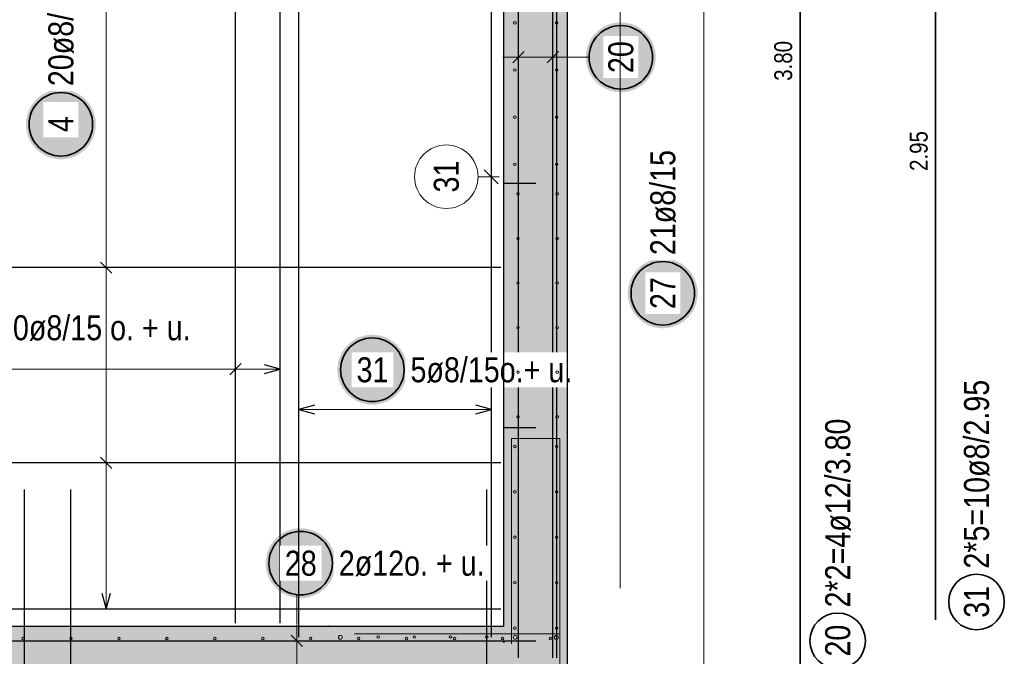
# Model space of a CAD drawing. Header units: millimetres. Extents: x -10.2 to 30.7, y 0 to 21.
# Tile 26 of 40: x 18.7 to 21.8, y 2.3 to 4.3. Entities that reach past the tile are written whole.
import ezdxf

# ---------------------------------------------------------------- set-up
doc = ezdxf.new("R2010")
doc.units = ezdxf.units.MM
doc.linetypes.add('HIDDEN', pattern=[0.375, 0.25, -0.125])
doc.layers.add('nplo Bewehrung', color=7, linetype='Continuous', lineweight=20)
doc.styles.add('Arial Narrow', font='ARIALN.TTF')

msp = doc.modelspace()

# ---------------------------------------------------------------- hatches: boundary and pattern name
at = {"lineweight": 13, "true_color": 0xd7ffd7}
for points in [[(20.4271, 6.241), (20.4271, 2.391), (20.2271, 2.391), (20.2271, 6.241)], [(20.4271, 2.391), (20.4271, 2.141), (18.0271, 2.141), (18.0271, 2.391)]]:
    msp.add_hatch(color=254, dxfattribs=at).paths.add_polyline_path(points)
at = {"lineweight": 25, "true_color": 0xffffff}
for points in [[(20.7048, 4.1818), (20.7047, 4.1856), (20.7045, 4.1895), (20.7042, 4.1933), (20.7037, 4.1971), (20.7031, 4.2009), (20.7024, 4.2047), (20.7015, 4.2084), (20.7005, 4.2121), (20.6994, 4.2158), (20.6982, 4.2194), (20.6968, 4.223), (20.6953, 4.2265), (20.6937, 4.23), (20.6919, 4.2334), (20.6901, 4.2368), (20.6881, 4.2401), (20.686, 4.2433), (20.6838, 4.2465), (20.6815, 4.2495), (20.6791, 4.2525), (20.6765, 4.2554), (20.6739, 4.2582), (20.6712, 4.2609), (20.6684, 4.2635), (20.6655, 4.2661), (20.6625, 4.2685), (20.6594, 4.2708), (20.6563, 4.273), (20.6531, 4.2751), (20.6498, 4.2771), (20.6464, 4.2789), (20.643, 4.2807), (20.6395, 4.2823), (20.636, 4.2838), (20.6324, 4.2852), (20.6288, 4.2864), (20.6251, 4.2875), (20.6214, 4.2885), (20.6177, 4.2894), (20.6139, 4.2901), (20.6101, 4.2907), (20.6063, 4.2912), (20.6025, 4.2915), (20.5986, 4.2917), (20.5948, 4.2918), (20.591, 4.2917), (20.5871, 4.2915), (20.5833, 4.2912), (20.5795, 4.2907), (20.5757, 4.2901), (20.5719, 4.2894), (20.5682, 4.2885), (20.5645, 4.2875), (20.5608, 4.2864), (20.5572, 4.2852), (20.5536, 4.2838), (20.5501, 4.2823), (20.5466, 4.2807), (20.5432, 4.2789), (20.5398, 4.2771), (20.5365, 4.2751), (20.5333, 4.273), (20.5301, 4.2708), (20.5271, 4.2685), (20.5241, 4.2661), (20.5212, 4.2635), (20.5184, 4.2609), (20.5157, 4.2582), (20.513, 4.2554), (20.5105, 4.2525), (20.5081, 4.2495), (20.5058, 4.2465), (20.5036, 4.2433), (20.5015, 4.2401), (20.4995, 4.2368), (20.4977, 4.2334), (20.4959, 4.23), (20.4943, 4.2265), (20.4928, 4.223), (20.4914, 4.2194), (20.4902, 4.2158), (20.4891, 4.2121), (20.4881, 4.2084), (20.4872, 4.2047), (20.4865, 4.2009), (20.4859, 4.1971), (20.4854, 4.1933), (20.4851, 4.1895), (20.4849, 4.1856), (20.4848, 4.1818), (20.4849, 4.178), (20.4851, 4.1741), (20.4854, 4.1703), (20.4859, 4.1665), (20.4865, 4.1627), (20.4872, 4.1589), (20.4881, 4.1552), (20.4891, 4.1515), (20.4902, 4.1478), (20.4914, 4.1442), (20.4928, 4.1406), (20.4943, 4.1371), (20.4959, 4.1336), (20.4977, 4.1302), (20.4995, 4.1268), (20.5015, 4.1235), (20.5036, 4.1203), (20.5058, 4.1171), (20.5081, 4.1141), (20.5105, 4.1111), (20.513, 4.1082), (20.5157, 4.1054), (20.5184, 4.1027), (20.5212, 4.1001), (20.5241, 4.0975), (20.5271, 4.0951), (20.5301, 4.0928), (20.5333, 4.0906), (20.5365, 4.0885), (20.5398, 4.0865), (20.5432, 4.0847), (20.5466, 4.0829), (20.5501, 4.0813), (20.5536, 4.0798), (20.5572, 4.0784), (20.5608, 4.0772), (20.5645, 4.0761), (20.5682, 4.0751), (20.5719, 4.0742), (20.5757, 4.0735), (20.5795, 4.0729), (20.5833, 4.0724), (20.5871, 4.0721), (20.591, 4.0719), (20.5948, 4.0718), (20.5986, 4.0719), (20.6025, 4.0721), (20.6063, 4.0724), (20.6101, 4.0729), (20.6139, 4.0735), (20.6177, 4.0742), (20.6214, 4.0751), (20.6251, 4.0761), (20.6288, 4.0772), (20.6324, 4.0784), (20.636, 4.0798), (20.6395, 4.0813), (20.643, 4.0829), (20.6464, 4.0847), (20.6498, 4.0865), (20.6531, 4.0885), (20.6563, 4.0906), (20.6594, 4.0928), (20.6625, 4.0951), (20.6655, 4.0975), (20.6684, 4.1001), (20.6712, 4.1027), (20.6739, 4.1054), (20.6765, 4.1082), (20.6791, 4.1111), (20.6815, 4.1141), (20.6838, 4.1171), (20.686, 4.1203), (20.6881, 4.1235), (20.6901, 4.1268), (20.6919, 4.1302), (20.6937, 4.1336), (20.6953, 4.1371), (20.6968, 4.1406), (20.6982, 4.1442), (20.6994, 4.1478), (20.7005, 4.1515), (20.7015, 4.1552), (20.7024, 4.1589), (20.7031, 4.1627), (20.7037, 4.1665), (20.7042, 4.1703), (20.7045, 4.1741)], [(18.9425, 3.9709), (18.9424, 3.9747), (18.9422, 3.9785), (18.9419, 3.9824), (18.9414, 3.9862), (18.9408, 3.99), (18.9401, 3.9937), (18.9392, 3.9975), (18.9382, 4.0012), (18.9371, 4.0049), (18.9358, 4.0085), (18.9345, 4.0121), (18.933, 4.0156), (18.9314, 4.0191), (18.9296, 4.0225), (18.9277, 4.0259), (18.9258, 4.0292), (18.9237, 4.0324), (18.9215, 4.0355), (18.9192, 4.0386), (18.9167, 4.0416), (18.9142, 4.0445), (18.9116, 4.0473), (18.9089, 4.05), (18.9061, 4.0526), (18.9032, 4.0551), (18.9002, 4.0575), (18.8971, 4.0599), (18.894, 4.0621), (18.8908, 4.0642), (18.8875, 4.0661), (18.8841, 4.068), (18.8807, 4.0697), (18.8772, 4.0714), (18.8737, 4.0729), (18.8701, 4.0742), (18.8665, 4.0755), (18.8628, 4.0766), (18.8591, 4.0776), (18.8554, 4.0785), (18.8516, 4.0792), (18.8478, 4.0798), (18.844, 4.0803), (18.8402, 4.0806), (18.8363, 4.0808), (18.8325, 4.0809), (18.8286, 4.0808), (18.8248, 4.0806), (18.821, 4.0803), (18.8172, 4.0798), (18.8134, 4.0792), (18.8096, 4.0785), (18.8059, 4.0776), (18.8022, 4.0766), (18.7985, 4.0755), (18.7949, 4.0742), (18.7913, 4.0729), (18.7877, 4.0714), (18.7843, 4.0697), (18.7808, 4.068), (18.7775, 4.0661), (18.7742, 4.0642), (18.771, 4.0621), (18.7678, 4.0599), (18.7648, 4.0575), (18.7618, 4.0551), (18.7589, 4.0526), (18.7561, 4.05), (18.7534, 4.0473), (18.7507, 4.0445), (18.7482, 4.0416), (18.7458, 4.0386), (18.7435, 4.0355), (18.7413, 4.0324), (18.7392, 4.0292), (18.7372, 4.0259), (18.7354, 4.0225), (18.7336, 4.0191), (18.732, 4.0156), (18.7305, 4.0121), (18.7291, 4.0085), (18.7279, 4.0049), (18.7267, 4.0012), (18.7258, 3.9975), (18.7249, 3.9937), (18.7242, 3.99), (18.7236, 3.9862), (18.7231, 3.9824), (18.7228, 3.9785), (18.7226, 3.9747), (18.7225, 3.9709), (18.7226, 3.967), (18.7228, 3.9632), (18.7231, 3.9594), (18.7236, 3.9556), (18.7242, 3.9518), (18.7249, 3.948), (18.7258, 3.9443), (18.7267, 3.9405), (18.7279, 3.9369), (18.7291, 3.9332), (18.7305, 3.9297), (18.732, 3.9261), (18.7336, 3.9226), (18.7354, 3.9192), (18.7372, 3.9159), (18.7392, 3.9126), (18.7413, 3.9094), (18.7435, 3.9062), (18.7458, 3.9031), (18.7482, 3.9002), (18.7507, 3.8973), (18.7534, 3.8945), (18.7561, 3.8917), (18.7589, 3.8891), (18.7618, 3.8866), (18.7648, 3.8842), (18.7678, 3.8819), (18.771, 3.8797), (18.7742, 3.8776), (18.7775, 3.8756), (18.7808, 3.8737), (18.7843, 3.872), (18.7877, 3.8704), (18.7913, 3.8689), (18.7949, 3.8675), (18.7985, 3.8663), (18.8022, 3.8651), (18.8059, 3.8641), (18.8096, 3.8633), (18.8134, 3.8625), (18.8172, 3.8619), (18.821, 3.8615), (18.8248, 3.8611), (18.8286, 3.8609), (18.8325, 3.8609), (18.8363, 3.8609), (18.8402, 3.8611), (18.844, 3.8615), (18.8478, 3.8619), (18.8516, 3.8625), (18.8554, 3.8633), (18.8591, 3.8641), (18.8628, 3.8651), (18.8665, 3.8663), (18.8701, 3.8675), (18.8737, 3.8689), (18.8772, 3.8704), (18.8807, 3.872), (18.8841, 3.8737), (18.8875, 3.8756), (18.8908, 3.8776), (18.894, 3.8797), (18.8971, 3.8819), (18.9002, 3.8842), (18.9032, 3.8866), (18.9061, 3.8891), (18.9089, 3.8917), (18.9116, 3.8945), (18.9142, 3.8973), (18.9167, 3.9002), (18.9192, 3.9031), (18.9215, 3.9062), (18.9237, 3.9094), (18.9258, 3.9126), (18.9277, 3.9159), (18.9296, 3.9192), (18.9314, 3.9226), (18.933, 3.9261), (18.9345, 3.9297), (18.9358, 3.9332), (18.9371, 3.9369), (18.9382, 3.9405), (18.9392, 3.9443), (18.9401, 3.948), (18.9408, 3.9518), (18.9414, 3.9556), (18.9419, 3.9594), (18.9422, 3.9632)], [(20.8369, 3.4389), (20.8368, 3.4427), (20.8366, 3.4466), (20.8363, 3.4504), (20.8358, 3.4542), (20.8352, 3.458), (20.8345, 3.4618), (20.8336, 3.4655), (20.8326, 3.4692), (20.8315, 3.4729), (20.8302, 3.4765), (20.8289, 3.4801), (20.8274, 3.4836), (20.8257, 3.4871), (20.824, 3.4905), (20.8221, 3.4939), (20.8202, 3.4972), (20.8181, 3.5004), (20.8159, 3.5036), (20.8135, 3.5066), (20.8111, 3.5096), (20.8086, 3.5125), (20.806, 3.5153), (20.8033, 3.518), (20.8005, 3.5206), (20.7976, 3.5232), (20.7946, 3.5256), (20.7915, 3.5279), (20.7884, 3.5301), (20.7852, 3.5322), (20.7819, 3.5342), (20.7785, 3.536), (20.7751, 3.5378), (20.7716, 3.5394), (20.7681, 3.5409), (20.7645, 3.5423), (20.7609, 3.5435), (20.7572, 3.5446), (20.7535, 3.5456), (20.7497, 3.5465), (20.746, 3.5472), (20.7422, 3.5478), (20.7384, 3.5483), (20.7345, 3.5486), (20.7307, 3.5488), (20.7269, 3.5489), (20.723, 3.5488), (20.7192, 3.5486), (20.7154, 3.5483), (20.7116, 3.5478), (20.7078, 3.5472), (20.704, 3.5465), (20.7003, 3.5456), (20.6965, 3.5446), (20.6929, 3.5435), (20.6892, 3.5423), (20.6857, 3.5409), (20.6821, 3.5394), (20.6786, 3.5378), (20.6752, 3.536), (20.6719, 3.5342), (20.6686, 3.5322), (20.6654, 3.5301), (20.6622, 3.5279), (20.6591, 3.5256), (20.6562, 3.5232), (20.6533, 3.5206), (20.6505, 3.518), (20.6477, 3.5153), (20.6451, 3.5125), (20.6426, 3.5096), (20.6402, 3.5066), (20.6379, 3.5036), (20.6357, 3.5004), (20.6336, 3.4972), (20.6316, 3.4939), (20.6297, 3.4905), (20.628, 3.4871), (20.6264, 3.4836), (20.6249, 3.4801), (20.6235, 3.4765), (20.6223, 3.4729), (20.6211, 3.4692), (20.6201, 3.4655), (20.6193, 3.4618), (20.6185, 3.458), (20.6179, 3.4542), (20.6175, 3.4504), (20.6171, 3.4466), (20.6169, 3.4427), (20.6169, 3.4389), (20.6169, 3.4351), (20.6171, 3.4312), (20.6175, 3.4274), (20.6179, 3.4236), (20.6185, 3.4198), (20.6193, 3.416), (20.6201, 3.4123), (20.6211, 3.4086), (20.6223, 3.4049), (20.6235, 3.4013), (20.6249, 3.3977), (20.6264, 3.3942), (20.628, 3.3907), (20.6297, 3.3873), (20.6316, 3.3839), (20.6336, 3.3806), (20.6357, 3.3774), (20.6379, 3.3742), (20.6402, 3.3712), (20.6426, 3.3682), (20.6451, 3.3653), (20.6477, 3.3625), (20.6505, 3.3598), (20.6533, 3.3572), (20.6562, 3.3546), (20.6591, 3.3522), (20.6622, 3.3499), (20.6654, 3.3477), (20.6686, 3.3456), (20.6719, 3.3436), (20.6752, 3.3418), (20.6786, 3.34), (20.6821, 3.3384), (20.6857, 3.3369), (20.6892, 3.3355), (20.6929, 3.3343), (20.6965, 3.3332), (20.7003, 3.3322), (20.704, 3.3313), (20.7078, 3.3306), (20.7116, 3.33), (20.7154, 3.3295), (20.7192, 3.3292), (20.723, 3.329), (20.7269, 3.3289), (20.7307, 3.329), (20.7345, 3.3292), (20.7384, 3.3295), (20.7422, 3.33), (20.746, 3.3306), (20.7497, 3.3313), (20.7535, 3.3322), (20.7572, 3.3332), (20.7609, 3.3343), (20.7645, 3.3355), (20.7681, 3.3369), (20.7716, 3.3384), (20.7751, 3.34), (20.7785, 3.3418), (20.7819, 3.3436), (20.7852, 3.3456), (20.7884, 3.3477), (20.7915, 3.3499), (20.7946, 3.3522), (20.7976, 3.3546), (20.8005, 3.3572), (20.8033, 3.3598), (20.806, 3.3625), (20.8086, 3.3653), (20.8111, 3.3682), (20.8135, 3.3712), (20.8159, 3.3742), (20.8181, 3.3774), (20.8202, 3.3806), (20.8221, 3.3839), (20.824, 3.3873), (20.8257, 3.3907), (20.8274, 3.3942), (20.8289, 3.3977), (20.8302, 3.4013), (20.8315, 3.4049), (20.8326, 3.4086), (20.8336, 3.4123), (20.8345, 3.416), (20.8352, 3.4198), (20.8358, 3.4236), (20.8363, 3.4274), (20.8366, 3.4312)], [(19.9228, 3.1983), (19.9227, 3.2021), (19.9225, 3.2059), (19.9222, 3.2098), (19.9217, 3.2136), (19.9211, 3.2174), (19.9204, 3.2211), (19.9195, 3.2249), (19.9186, 3.2286), (19.9174, 3.2323), (19.9162, 3.2359), (19.9148, 3.2395), (19.9133, 3.243), (19.9117, 3.2465), (19.9099, 3.2499), (19.9081, 3.2533), (19.9061, 3.2566), (19.904, 3.2598), (19.9018, 3.2629), (19.8995, 3.266), (19.8971, 3.269), (19.8946, 3.2719), (19.8919, 3.2747), (19.8892, 3.2774), (19.8864, 3.28), (19.8835, 3.2825), (19.8805, 3.285), (19.8775, 3.2873), (19.8743, 3.2895), (19.8711, 3.2916), (19.8678, 3.2935), (19.8645, 3.2954), (19.861, 3.2971), (19.8576, 3.2988), (19.854, 3.3003), (19.8504, 3.3016), (19.8468, 3.3029), (19.8431, 3.304), (19.8394, 3.305), (19.8357, 3.3059), (19.8319, 3.3066), (19.8281, 3.3072), (19.8243, 3.3077), (19.8205, 3.308), (19.8167, 3.3082), (19.8128, 3.3083), (19.809, 3.3082), (19.8051, 3.308), (19.8013, 3.3077), (19.7975, 3.3072), (19.7937, 3.3066), (19.7899, 3.3059), (19.7862, 3.305), (19.7825, 3.304), (19.7788, 3.3029), (19.7752, 3.3016), (19.7716, 3.3003), (19.7681, 3.2988), (19.7646, 3.2971), (19.7612, 3.2954), (19.7578, 3.2935), (19.7545, 3.2916), (19.7513, 3.2895), (19.7482, 3.2873), (19.7451, 3.285), (19.7421, 3.2825), (19.7392, 3.28), (19.7364, 3.2774), (19.7337, 3.2747), (19.7311, 3.2719), (19.7286, 3.269), (19.7261, 3.266), (19.7238, 3.2629), (19.7216, 3.2598), (19.7195, 3.2566), (19.7176, 3.2533), (19.7157, 3.2499), (19.7139, 3.2465), (19.7123, 3.243), (19.7108, 3.2395), (19.7094, 3.2359), (19.7082, 3.2323), (19.7071, 3.2286), (19.7061, 3.2249), (19.7052, 3.2211), (19.7045, 3.2174), (19.7039, 3.2136), (19.7034, 3.2098), (19.7031, 3.2059), (19.7029, 3.2021), (19.7028, 3.1983), (19.7029, 3.1944), (19.7031, 3.1906), (19.7034, 3.1868), (19.7039, 3.183), (19.7045, 3.1792), (19.7052, 3.1754), (19.7061, 3.1717), (19.7071, 3.168), (19.7082, 3.1643), (19.7094, 3.1607), (19.7108, 3.1571), (19.7123, 3.1535), (19.7139, 3.1501), (19.7157, 3.1466), (19.7176, 3.1433), (19.7195, 3.14), (19.7216, 3.1368), (19.7238, 3.1336), (19.7261, 3.1306), (19.7286, 3.1276), (19.7311, 3.1247), (19.7337, 3.1219), (19.7364, 3.1191), (19.7392, 3.1165), (19.7421, 3.114), (19.7451, 3.1116), (19.7482, 3.1093), (19.7513, 3.1071), (19.7545, 3.105), (19.7578, 3.103), (19.7612, 3.1012), (19.7646, 3.0994), (19.7681, 3.0978), (19.7716, 3.0963), (19.7752, 3.0949), (19.7788, 3.0937), (19.7825, 3.0925), (19.7862, 3.0915), (19.7899, 3.0907), (19.7937, 3.0899), (19.7975, 3.0893), (19.8013, 3.0889), (19.8051, 3.0885), (19.809, 3.0883), (19.8128, 3.0883), (19.8167, 3.0883), (19.8205, 3.0885), (19.8243, 3.0889), (19.8281, 3.0893), (19.8319, 3.0899), (19.8357, 3.0907), (19.8394, 3.0915), (19.8431, 3.0925), (19.8468, 3.0937), (19.8504, 3.0949), (19.854, 3.0963), (19.8576, 3.0978), (19.861, 3.0994), (19.8645, 3.1012), (19.8678, 3.103), (19.8711, 3.105), (19.8743, 3.1071), (19.8775, 3.1093), (19.8805, 3.1116), (19.8835, 3.114), (19.8864, 3.1165), (19.8892, 3.1191), (19.8919, 3.1219), (19.8946, 3.1247), (19.8971, 3.1276), (19.8995, 3.1306), (19.9018, 3.1336), (19.904, 3.1368), (19.9061, 3.14), (19.9081, 3.1433), (19.9099, 3.1466), (19.9117, 3.1501), (19.9133, 3.1535), (19.9148, 3.1571), (19.9162, 3.1607), (19.9174, 3.1643), (19.9186, 3.168), (19.9195, 3.1717), (19.9204, 3.1754), (19.9211, 3.1792), (19.9217, 3.183), (19.9222, 3.1868), (19.9225, 3.1906)], [(19.6971, 2.5894), (19.697, 2.5933), (19.6968, 2.5971), (19.6965, 2.6009), (19.696, 2.6047), (19.6954, 2.6085), (19.6947, 2.6123), (19.6938, 2.616), (19.6928, 2.6197), (19.6917, 2.6234), (19.6904, 2.627), (19.6891, 2.6306), (19.6876, 2.6342), (19.6859, 2.6376), (19.6842, 2.6411), (19.6823, 2.6444), (19.6804, 2.6477), (19.6783, 2.6509), (19.6761, 2.6541), (19.6737, 2.6571), (19.6713, 2.6601), (19.6688, 2.663), (19.6662, 2.6658), (19.6635, 2.6686), (19.6607, 2.6712), (19.6578, 2.6737), (19.6548, 2.6761), (19.6517, 2.6784), (19.6486, 2.6806), (19.6454, 2.6827), (19.6421, 2.6847), (19.6387, 2.6866), (19.6353, 2.6883), (19.6318, 2.6899), (19.6283, 2.6914), (19.6247, 2.6928), (19.6211, 2.694), (19.6174, 2.6952), (19.6137, 2.6962), (19.6099, 2.697), (19.6062, 2.6978), (19.6024, 2.6984), (19.5986, 2.6988), (19.5947, 2.6992), (19.5909, 2.6994), (19.5871, 2.6994), (19.5832, 2.6994), (19.5794, 2.6992), (19.5756, 2.6988), (19.5718, 2.6984), (19.568, 2.6978), (19.5642, 2.697), (19.5605, 2.6962), (19.5567, 2.6952), (19.5531, 2.694), (19.5494, 2.6928), (19.5459, 2.6914), (19.5423, 2.6899), (19.5388, 2.6883), (19.5354, 2.6866), (19.5321, 2.6847), (19.5288, 2.6827), (19.5256, 2.6806), (19.5224, 2.6784), (19.5193, 2.6761), (19.5164, 2.6737), (19.5135, 2.6712), (19.5107, 2.6686), (19.5079, 2.6658), (19.5053, 2.663), (19.5028, 2.6601), (19.5004, 2.6571), (19.4981, 2.6541), (19.4959, 2.6509), (19.4938, 2.6477), (19.4918, 2.6444), (19.4899, 2.6411), (19.4882, 2.6376), (19.4866, 2.6342), (19.4851, 2.6306), (19.4837, 2.627), (19.4825, 2.6234), (19.4813, 2.6197), (19.4803, 2.616), (19.4795, 2.6123), (19.4787, 2.6085), (19.4781, 2.6047), (19.4777, 2.6009), (19.4773, 2.5971), (19.4771, 2.5933), (19.4771, 2.5894), (19.4771, 2.5856), (19.4773, 2.5818), (19.4777, 2.5779), (19.4781, 2.5741), (19.4787, 2.5703), (19.4795, 2.5666), (19.4803, 2.5628), (19.4813, 2.5591), (19.4825, 2.5554), (19.4837, 2.5518), (19.4851, 2.5482), (19.4866, 2.5447), (19.4882, 2.5412), (19.4899, 2.5378), (19.4918, 2.5344), (19.4938, 2.5311), (19.4959, 2.5279), (19.4981, 2.5248), (19.5004, 2.5217), (19.5028, 2.5187), (19.5053, 2.5158), (19.5079, 2.513), (19.5107, 2.5103), (19.5135, 2.5077), (19.5164, 2.5052), (19.5193, 2.5027), (19.5224, 2.5004), (19.5256, 2.4982), (19.5288, 2.4961), (19.5321, 2.4942), (19.5354, 2.4923), (19.5388, 2.4906), (19.5423, 2.4889), (19.5459, 2.4874), (19.5494, 2.4861), (19.5531, 2.4848), (19.5567, 2.4837), (19.5605, 2.4827), (19.5642, 2.4818), (19.568, 2.4811), (19.5718, 2.4805), (19.5756, 2.48), (19.5794, 2.4797), (19.5832, 2.4795), (19.5871, 2.4794), (19.5909, 2.4795), (19.5947, 2.4797), (19.5986, 2.48), (19.6024, 2.4805), (19.6062, 2.4811), (19.6099, 2.4818), (19.6137, 2.4827), (19.6174, 2.4837), (19.6211, 2.4848), (19.6247, 2.4861), (19.6283, 2.4874), (19.6318, 2.4889), (19.6353, 2.4906), (19.6387, 2.4923), (19.6421, 2.4942), (19.6454, 2.4961), (19.6486, 2.4982), (19.6517, 2.5004), (19.6548, 2.5027), (19.6578, 2.5052), (19.6607, 2.5077), (19.6635, 2.5103), (19.6662, 2.513), (19.6688, 2.5158), (19.6713, 2.5187), (19.6737, 2.5217), (19.6761, 2.5248), (19.6783, 2.5279), (19.6804, 2.5311), (19.6823, 2.5344), (19.6842, 2.5378), (19.6859, 2.5412), (19.6876, 2.5447), (19.6891, 2.5482), (19.6904, 2.5518), (19.6917, 2.5554), (19.6928, 2.5591), (19.6938, 2.5628), (19.6947, 2.5666), (19.6954, 2.5703), (19.696, 2.5741), (19.6965, 2.5779), (19.6968, 2.5818)]]:
    msp.add_hatch(color=7, dxfattribs=at).paths.add_polyline_path(points)

# ---------------------------------------------------------------- linework, layer by layer
at = {"color": 3, "linetype": 'Continuous', "lineweight": 25}
for p, q in [((20.2731, 2.291), (20.2731, 6.091)), ((20.3811, 2.291), (20.3811, 6.091)), ((20.3921, 6.091), (20.3921, 2.291)), ((19.3818, 2.401), (19.3818, 6.031)), ((19.5231, 2.401), (19.5231, 6.031)), ((20.2908, 4.1995), (20.2554, 4.1641)), ((20.3988, 4.1995), (20.3634, 4.1641)), ((18.9573, 3.5373), (18.9927, 3.502)), ((20.2171, 3.5197), (18.2371, 3.5197)), ((19.3994, 3.2177), (19.3641, 3.1823)), ((19.5231, 3.2), (19.4731, 3.2134)), ((19.4731, 3.1866), (19.5231, 3.2)), ((19.6311, 3.0867), (19.5811, 3.0733)), ((19.5811, 3.0733), (19.6311, 3.0599)), ((20.1881, 3.0733), (20.1381, 3.0867)), ((20.1381, 3.0599), (20.1881, 3.0733)), ((18.9573, 2.9232), (18.9927, 2.8879)), ((20.2171, 2.9056), (18.2371, 2.9056)), ((18.7177, 2.171), (18.7177, 2.821)), ((18.8633, 2.171), (18.8633, 2.821)), ((20.1731, 2.171), (20.1731, 2.821)), ((18.9616, 2.495), (18.975, 2.445)), ((18.975, 2.445), (18.9884, 2.495)), ((20.2171, 2.445), (18.2371, 2.445)), ((18.2271, 2.391), (20.2271, 2.391)), ((20.4271, 2.141), (20.4271, 2.391)), ((19.5927, 2.3273), (19.5573, 2.3626)), ((18.1771, 2.345), (20.3271, 2.345))]:
    msp.add_line(p, q, dxfattribs=at)
at = {"color": 2, "linetype": 'Continuous', "lineweight": 35}
for p, q in [((21.1591, 6.0697), (21.1591, 2.2697)), ((21.5855, 5.361), (21.5855, 2.411))]:
    msp.add_line(p, q, dxfattribs=at)
at = {"color": 5, "linetype": 'Continuous', "lineweight": 18}
for p, q in [((20.8564, 2.215), (20.8564, 5.287)), ((20.2731, 4.2568), (20.2731, 4.1068)), ((20.3811, 4.2568), (20.3811, 4.1068)), ((20.2231, 4.1818), (20.4311, 4.1818)), ((20.4948, 4.1818), (20.4311, 4.1818)), ((18.9, 3.5197), (19.05, 3.5197)), ((19.3818, 3.275), (19.3818, 3.125)), ((19.5231, 3.125), (19.5231, 3.275)), ((18.2511, 3.2), (19.5231, 3.2)), ((19.5811, 3.1483), (19.5811, 2.9983)), ((20.1881, 2.9983), (20.1881, 3.1483)), ((19.5811, 3.0733), (20.1881, 3.0733)), ((18.9, 2.9056), (19.05, 2.9056)), ((19.5747, 2.3972), (19.5747, 2.4898)), ((18.9, 2.445), (19.05, 2.445)), ((19.575, 2.395), (19.575, 2.147)), ((19.65, 2.345), (19.5, 2.345))]:
    msp.add_line(p, q, dxfattribs=at)
at = {"color": 9, "linetype": 'Continuous', "lineweight": 0}
for p, q in [((20.2092, 3.7838), (20.165, 3.8279)), ((20.1455, 3.8059), (20.2121, 3.8059))]:
    msp.add_line(p, q, dxfattribs=at)
at = {"color": 3, "linetype": 'HIDDEN', "lineweight": 25, "ltscale": 0.25}
for p, q in [((20.2271, 3.786), (20.4271, 3.786)), ((20.2271, 3.016), (20.4271, 3.016))]:
    msp.add_line(p, q, dxfattribs=at)
at = {"color": 2, "linetype": 'Continuous', "lineweight": 35}
for centre, radius in [((20.5948, 4.1818), 0.1), ((18.8325, 3.9709), 0.1), ((20.7269, 3.4389), 0.1), ((19.8128, 3.1983), 0.1), ((19.5871, 2.5894), 0.1), ((21.7144, 2.4673), 0.0875), ((21.2775, 2.345), 0.0875)]:
    msp.add_circle(centre, radius, dxfattribs=at)
at = {"color": 9, "linetype": 'Continuous', "lineweight": 0}
for centre, radius in [((20.0455, 3.8059), 0.1), ((19.6771, 2.391), 0.00111), ((20.2271, 2.341), 0.00111)]:
    msp.add_circle(centre, radius, dxfattribs=at)
at = {"layer": 'nplo Bewehrung', "color": 9, "linetype": 'Continuous', "lineweight": 0}
for p, q in [((20.2511, 2.982), (20.4031, 2.982)), ((20.2511, 2.982), (20.4031, 2.982)), ((20.4031, 2.982), (20.4031, 2.336)), ((20.4031, 2.982), (20.4031, 2.336)), ((20.4031, 2.367), (19.7571, 2.367)), ((20.4031, 2.165), (20.4031, 2.367))]:
    msp.add_line(p, q, dxfattribs=at)
for centre, radius in [((20.2611, 4.2902), 0.004), ((20.2611, 4.2902), 0.004), ((20.3931, 4.2902), 0.004), ((20.3931, 4.2902), 0.004), ((20.2611, 4.1418), 0.004), ((20.2611, 4.1418), 0.004), ((20.3931, 4.1418), 0.004), ((20.3931, 4.1418), 0.004), ((20.2611, 3.9934), 0.004), ((20.2611, 3.9934), 0.004), ((20.3931, 3.9934), 0.004), ((20.3931, 3.9934), 0.004), ((20.2611, 3.845), 0.004), ((20.2611, 3.845), 0.004), ((20.3931, 3.845), 0.004), ((20.3931, 3.845), 0.004), ((20.2711, 3.752), 0.004), ((20.2711, 3.752), 0.004), ((20.3944, 3.752), 0.004), ((20.3944, 3.752), 0.004), ((20.2711, 3.6116), 0.004), ((20.2711, 3.6116), 0.004), ((20.3944, 3.6116), 0.004), ((20.3944, 3.6116), 0.004), ((20.2711, 3.4712), 0.004), ((20.2711, 3.4712), 0.004), ((20.3944, 3.4712), 0.004), ((20.3944, 3.4712), 0.004), ((20.2711, 3.3308), 0.004), ((20.2711, 3.3308), 0.004), ((20.3944, 3.3308), 0.004), ((20.3944, 3.3308), 0.004), ((20.2711, 3.05), 0.004), ((20.2711, 3.05), 0.004), ((20.3944, 3.05), 0.004), ((20.3944, 3.05), 0.004), ((20.2611, 2.957), 0.004), ((20.2611, 2.957), 0.004), ((20.3931, 2.957), 0.004), ((20.3931, 2.957), 0.004), ((20.2611, 2.814), 0.004), ((20.2611, 2.814), 0.004), ((20.3931, 2.814), 0.004), ((20.3931, 2.814), 0.004), ((20.2611, 2.671), 0.004), ((20.2611, 2.671), 0.004), ((20.3931, 2.671), 0.004), ((20.3931, 2.671), 0.004), ((20.2611, 2.528), 0.004), ((20.2611, 2.528), 0.004), ((20.3931, 2.528), 0.004), ((20.3931, 2.528), 0.004), ((20.2611, 2.385), 0.004), ((20.2611, 2.385), 0.004), ((20.3931, 2.385), 0.004), ((20.3931, 2.385), 0.004), ((18.7137, 2.352), 0.004), ((18.7137, 2.352), 0.004), ((18.8645, 2.352), 0.004), ((18.8645, 2.352), 0.004), ((19.0154, 2.352), 0.004), ((19.0154, 2.352), 0.004), ((19.1662, 2.352), 0.004), ((19.1662, 2.352), 0.004), ((19.3171, 2.352), 0.004), ((19.3171, 2.352), 0.004), ((19.468, 2.352), 0.004), ((19.468, 2.352), 0.004), ((19.6188, 2.352), 0.004), ((19.6188, 2.352), 0.004), ((19.7121, 2.356), 0.006), ((19.7121, 2.356), 0.006), ((19.7697, 2.352), 0.004), ((19.7697, 2.352), 0.004), ((19.8311, 2.357), 0.004), ((19.8311, 2.357), 0.004), ((19.9205, 2.352), 0.004), ((19.9205, 2.352), 0.004), ((19.9451, 2.357), 0.004), ((19.9451, 2.357), 0.004), ((20.0591, 2.357), 0.004), ((20.0591, 2.357), 0.004), ((20.0714, 2.352), 0.004), ((20.0714, 2.352), 0.004), ((20.1731, 2.357), 0.004), ((20.1731, 2.357), 0.004), ((20.2222, 2.352), 0.004), ((20.2222, 2.352), 0.004), ((20.2621, 2.356), 0.006), ((20.2621, 2.356), 0.006), ((20.3731, 2.352), 0.004), ((20.3731, 2.352), 0.004), ((20.3921, 2.356), 0.006), ((20.3921, 2.356), 0.006)]:
    msp.add_circle(centre, radius, dxfattribs=at)

# ---------------------------------------------------------------- texts
at = {"color": 3, "lineweight": 25, "char_height": 0.05625, "attachment_point": 1, "rotation": 90, "line_spacing_factor": 0.9, "style": 'Arial Narrow'}
for s, insert in [('3.80', (21.0778, 4.1078)), ('2.95', (21.5043, 3.8241))]:
    msp.add_mtext(s, dxfattribs=dict(at, insert=insert))
at = {"color": 9, "lineweight": 0, "insert": (20.0062, 3.7562), "char_height": 0.07875, "attachment_point": 1, "rotation": 90, "line_spacing_factor": 0.9, "style": 'Arial Narrow'}
msp.add_mtext('31', dxfattribs=at)
at = {"color": 2, "lineweight": 35, "insert": (18.6314, 3.3699), "char_height": 0.07875, "attachment_point": 1, "line_spacing_factor": 0.9, "style": 'Arial Narrow', "bg_fill": 3, "box_fill_scale": 1.2, "bg_fill_color": 256, "bg_fill_true_color": 13158600, "bg_fill_transparency": 0}
msp.add_mtext('10ø8/15 o. + u.', dxfattribs=at)
at = {"color": 2, "lineweight": 35, "char_height": 0.07875, "attachment_point": 1, "rotation": 90, "line_spacing_factor": 0.9, "style": 'Arial Narrow'}
for s, insert in [('2*5=10ø8/2.95', (21.675, 2.5723)), ('2*2=4ø12/3.80', (21.2381, 2.45)), ('31', (21.675, 2.4177)), ('20', (21.2381, 2.2954))]:
    msp.add_mtext(s, dxfattribs=dict(at, insert=insert))

# ---------------------------------------------------------------- next in the draw order: linework, layer by layer
at = {"color": 5, "linetype": 'Continuous', "lineweight": 18}
msp.add_line((18.975, 2.445), (18.975, 5.362), dxfattribs=at)

# ---------------------------------------------------------------- next in the draw order: texts
at = {"color": 2, "lineweight": 35, "attachment_point": 1, "rotation": 90, "line_spacing_factor": 0.9, "style": 'Arial Narrow', "bg_fill": 3, "box_fill_scale": 1.2, "bg_fill_color": 256, "bg_fill_true_color": 13158600, "bg_fill_transparency": 0}
for s, insert, char_height in [('20ø8/15 o. + u.', (18.7931, 4.0909), 0.07875), ('20', (20.5554, 4.1322), 0.07875), ('4', (18.7931, 3.9461), 0.0788), ('21ø8/15', (20.6875, 3.5589), 0.07875), ('27', (20.6875, 3.3893), 0.07875)]:
    msp.add_mtext(s, dxfattribs=dict(at, insert=insert, char_height=char_height))
at = {"color": 2, "lineweight": 35, "char_height": 0.07875, "attachment_point": 1, "line_spacing_factor": 0.9, "style": 'Arial Narrow', "bg_fill": 3, "box_fill_scale": 1.2, "bg_fill_color": 256, "bg_fill_true_color": 13158600, "bg_fill_transparency": 0}
for s, insert in [('31', (19.7632, 3.2376)), ('28', (19.5375, 2.6288)), ('2ø12o. + u.', (19.7071, 2.6288))]:
    msp.add_mtext(s, dxfattribs=dict(at, insert=insert))

# ---------------------------------------------------------------- next in the draw order: linework, layer by layer
at = {"color": 9, "linetype": 'Continuous', "lineweight": 0}
msp.add_line((20.1871, 5.361), (20.1871, 2.411), dxfattribs=at)
at = {"color": 3, "linetype": 'Continuous', "lineweight": 25}
for p, q in [((19.5811, 2.356), (19.5811, 5.306)), ((20.1881, 2.356), (20.1881, 5.306))]:
    msp.add_line(p, q, dxfattribs=at)
at = {"layer": 'nplo Bewehrung', "color": 9, "linetype": 'Continuous', "lineweight": 0}
for p, q in [((20.5932, 2.511), (20.5932, 5.911)), ((20.2511, 2.336), (20.2511, 2.982)), ((20.2511, 2.336), (20.2511, 2.982))]:
    msp.add_line(p, q, dxfattribs=at)

# ---------------------------------------------------------------- next in the draw order: texts
at = {"color": 2, "lineweight": 35, "insert": (19.9328, 3.2376), "char_height": 0.07875, "attachment_point": 1, "line_spacing_factor": 0.9, "style": 'Arial Narrow', "bg_fill": 3, "box_fill_scale": 1.2, "bg_fill_color": 256, "bg_fill_true_color": 13158600, "bg_fill_transparency": 0}
msp.add_mtext('5ø8/15o.+ u.', dxfattribs=at)

# ---------------------------------------------------------------- next in the draw order: linework, layer by layer
at = {"color": 3, "linetype": 'Continuous', "lineweight": 25}
for p, q in [((20.4271, 2.391), (20.4271, 6.241)), ((20.2271, 2.391), (20.2271, 6.041))]:
    msp.add_line(p, q, dxfattribs=at)
at = {"layer": 'nplo Bewehrung', "color": 9, "linetype": 'Continuous', "lineweight": 0}
for centre in [(20.2711, 3.1904), (20.2711, 3.1904), (20.3944, 3.1904), (20.3944, 3.1904)]:
    msp.add_circle(centre, 0.004, dxfattribs=at)

doc.saveas('drawing.dxf')
